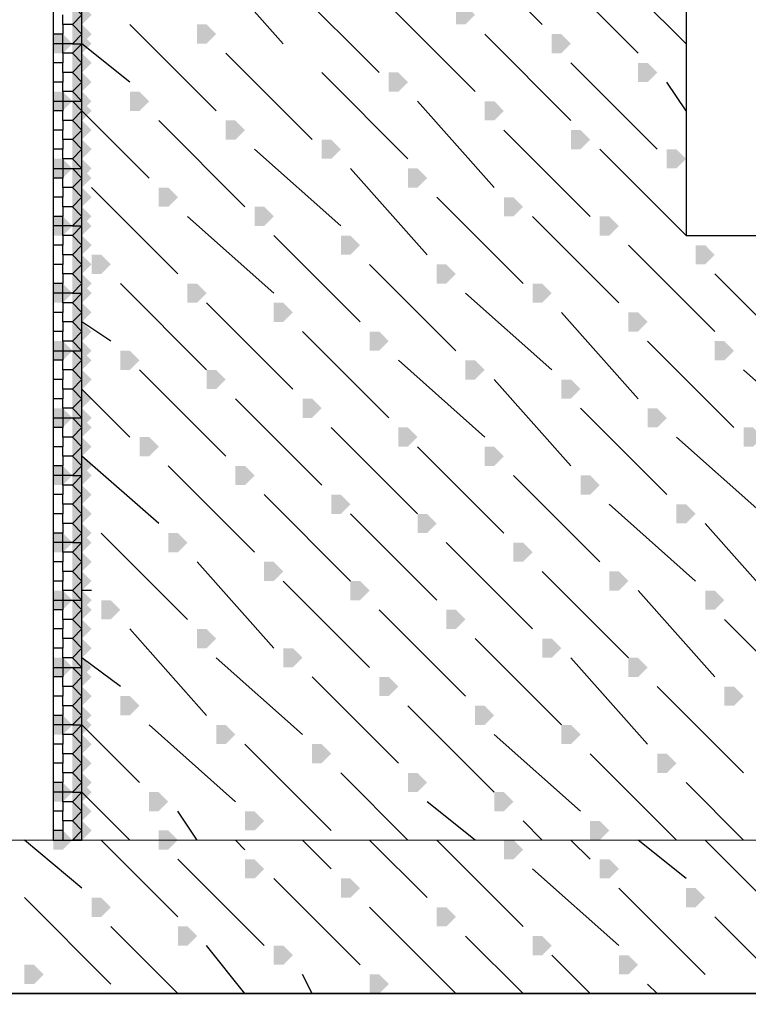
# Model space of a CAD drawing. Header units: millimetres. Extents: x 363306 to 7757304, y 1022887 to 1207196.
# Tile 93 of 256: x 793488 to 793971, y 1075681 to 1076332. Entities that reach past the tile are written whole.
import ezdxf

# ---------------------------------------------------------------- set-up
doc = ezdxf.new("R2010")
doc.units = ezdxf.units.MM
doc.layers.add('0 @ 100', color=7, linetype='Continuous')
doc.layers.add('ACO-текст', color=7, linetype='Continuous', lineweight=20)
doc.styles.add('PDF ISOCPEUR Italic', font='isocpeui.ttf')
doc.styles.add('ГОСТ 2.304', font='isocpeui.ttf')

msp = doc.modelspace()

# ---------------------------------------------------------------- hatches: boundary and pattern name
at = {"true_color": 0xff7f00}
for points in [[(793523.297, 1076335.391), (793523.297, 1076341.741), (793529.647, 1076341.741), (793535.997, 1076335.391), (793529.647, 1076329.041), (793523.297, 1076329.041)], [(793523.297, 1076322.691), (793523.297, 1076329.041), (793529.647, 1076329.041), (793535.997, 1076322.691), (793529.647, 1076316.341), (793523.297, 1076316.341)], [(793510.598, 1076316.341), (793510.598, 1076322.691), (793516.948, 1076322.691), (793523.297, 1076316.341), (793516.948, 1076309.991), (793510.598, 1076309.991)], [(793523.297, 1076316.341), (793523.297, 1076322.691), (793529.647, 1076322.691), (793535.997, 1076316.341), (793529.647, 1076309.991), (793523.297, 1076309.991)], [(793523.297, 1076303.641), (793523.297, 1076309.991), (793529.647, 1076309.991), (793535.997, 1076303.641), (793529.647, 1076297.291), (793523.297, 1076297.291)], [(793523.297, 1076290.941), (793523.297, 1076297.291), (793529.647, 1076297.291), (793535.997, 1076290.941), (793529.647, 1076284.591), (793523.297, 1076284.591)], [(793510.598, 1076278.241), (793510.598, 1076284.591), (793516.948, 1076284.591), (793523.297, 1076278.241), (793516.948, 1076271.891), (793510.598, 1076271.891)], [(793523.297, 1076278.241), (793523.297, 1076284.591), (793529.647, 1076284.591), (793535.997, 1076278.241), (793529.647, 1076271.891), (793523.297, 1076271.891)], [(793523.297, 1076271.891), (793523.297, 1076278.241), (793529.647, 1076278.241), (793535.997, 1076271.891), (793529.647, 1076265.541), (793523.297, 1076265.541)], [(793523.297, 1076259.192), (793523.297, 1076265.541), (793529.647, 1076265.541), (793535.997, 1076259.192), (793529.647, 1076252.842), (793523.297, 1076252.842)], [(793523.297, 1076246.492), (793523.297, 1076252.842), (793529.647, 1076252.842), (793535.997, 1076246.492), (793529.647, 1076240.142), (793523.297, 1076240.142)], [(793510.598, 1076233.792), (793510.598, 1076240.142), (793516.948, 1076240.142), (793523.297, 1076233.792), (793516.948, 1076227.442), (793510.598, 1076227.442)], [(793523.297, 1076233.792), (793523.297, 1076240.142), (793529.647, 1076240.142), (793535.997, 1076233.792), (793529.647, 1076227.442), (793523.297, 1076227.442)], [(793523.297, 1076227.442), (793523.297, 1076233.792), (793529.647, 1076233.792), (793535.997, 1076227.442), (793529.647, 1076221.092), (793523.297, 1076221.092)], [(793523.297, 1076214.742), (793523.297, 1076221.092), (793529.647, 1076221.092), (793535.997, 1076214.742), (793529.647, 1076208.392), (793523.297, 1076208.392)], [(793523.297, 1076202.042), (793523.297, 1076208.392), (793529.647, 1076208.392), (793535.997, 1076202.042), (793529.647, 1076195.692), (793523.297, 1076195.692)], [(793510.598, 1076195.692), (793510.598, 1076202.042), (793516.948, 1076202.042), (793523.297, 1076195.692), (793516.948, 1076189.342), (793510.598, 1076189.342)], [(793523.297, 1076195.692), (793523.297, 1076202.042), (793529.647, 1076202.042), (793535.997, 1076195.692), (793529.647, 1076189.342), (793523.297, 1076189.342)], [(793523.297, 1076182.992), (793523.297, 1076189.342), (793529.647, 1076189.342), (793535.997, 1076182.992), (793529.647, 1076176.642), (793523.297, 1076176.642)], [(793523.297, 1076170.292), (793523.297, 1076176.642), (793529.647, 1076176.642), (793535.997, 1076170.292), (793529.647, 1076163.942), (793523.297, 1076163.942)], [(793523.297, 1076157.592), (793523.297, 1076163.942), (793529.647, 1076163.942), (793535.997, 1076157.592), (793529.647, 1076151.242), (793523.297, 1076151.242)], [(793510.598, 1076151.242), (793510.598, 1076157.592), (793516.948, 1076157.592), (793523.297, 1076151.242), (793516.948, 1076144.892), (793510.598, 1076144.892)], [(793523.297, 1076151.242), (793523.297, 1076157.592), (793529.647, 1076157.592), (793535.997, 1076151.242), (793529.647, 1076144.892), (793523.297, 1076144.892)], [(793523.297, 1076138.542), (793523.297, 1076144.892), (793529.647, 1076144.892), (793535.997, 1076138.542), (793529.647, 1076132.192), (793523.297, 1076132.192)], [(793523.297, 1076125.842), (793523.297, 1076132.192), (793529.647, 1076132.192), (793535.997, 1076125.842), (793529.647, 1076119.492), (793523.297, 1076119.492)], [(793510.598, 1076113.142), (793510.598, 1076119.492), (793516.948, 1076119.492), (793523.297, 1076113.142), (793516.948, 1076106.792), (793510.598, 1076106.792)], [(793523.297, 1076113.142), (793523.297, 1076119.492), (793529.647, 1076119.492), (793535.997, 1076113.142), (793529.647, 1076106.792), (793523.297, 1076106.792)], [(793523.297, 1076106.792), (793523.297, 1076113.142), (793529.647, 1076113.142), (793535.997, 1076106.792), (793529.647, 1076100.442), (793523.297, 1076100.442)], [(793523.297, 1076094.092), (793523.297, 1076100.442), (793529.647, 1076100.442), (793535.997, 1076094.092), (793529.647, 1076087.742), (793523.297, 1076087.742)], [(793523.297, 1076081.392), (793523.297, 1076087.742), (793529.647, 1076087.742), (793535.997, 1076081.392), (793529.647, 1076075.043), (793523.297, 1076075.043)], [(793510.598, 1076068.693), (793510.598, 1076075.043), (793516.948, 1076075.043), (793523.297, 1076068.693), (793516.948, 1076062.343), (793510.598, 1076062.343)], [(793523.297, 1076068.693), (793523.297, 1076075.043), (793529.647, 1076075.043), (793535.997, 1076068.693), (793529.647, 1076062.343), (793523.297, 1076062.343)], [(793523.297, 1076062.343), (793523.297, 1076068.693), (793529.647, 1076068.693), (793535.997, 1076062.343), (793529.647, 1076055.993), (793523.297, 1076055.993)], [(793523.297, 1076049.643), (793523.297, 1076055.993), (793529.647, 1076055.993), (793535.997, 1076049.643), (793529.647, 1076043.293), (793523.297, 1076043.293)], [(793523.297, 1076036.943), (793523.297, 1076043.293), (793529.647, 1076043.293), (793535.997, 1076036.943), (793529.647, 1076030.593), (793523.297, 1076030.593)], [(793510.598, 1076030.593), (793510.598, 1076036.943), (793516.948, 1076036.943), (793523.297, 1076030.593), (793516.948, 1076024.243), (793510.598, 1076024.243)], [(793523.297, 1076030.593), (793523.297, 1076036.943), (793529.647, 1076036.943), (793535.997, 1076030.593), (793529.647, 1076024.243), (793523.297, 1076024.243)], [(793523.297, 1076017.893), (793523.297, 1076024.243), (793529.647, 1076024.243), (793535.997, 1076017.893), (793529.647, 1076011.543), (793523.297, 1076011.543)], [(793523.297, 1076005.193), (793523.297, 1076011.543), (793529.647, 1076011.543), (793535.997, 1076005.193), (793529.647, 1075998.843), (793523.297, 1075998.843)], [(793523.297, 1075992.493), (793523.297, 1075998.843), (793529.647, 1075998.843), (793535.997, 1075992.493), (793529.647, 1075986.143), (793523.297, 1075986.143)], [(793510.598, 1075986.143), (793510.598, 1075992.493), (793516.948, 1075992.493), (793523.297, 1075986.143), (793516.948, 1075979.793), (793510.598, 1075979.793)], [(793523.297, 1075986.143), (793523.297, 1075992.493), (793529.647, 1075992.493), (793535.997, 1075986.143), (793529.647, 1075979.793), (793523.297, 1075979.793)], [(793523.297, 1075973.443), (793523.297, 1075979.793), (793529.647, 1075979.793), (793535.997, 1075973.443), (793529.647, 1075967.093), (793523.297, 1075967.093)], [(793523.297, 1075960.743), (793523.297, 1075967.093), (793529.647, 1075967.093), (793535.997, 1075960.743), (793529.647, 1075954.393), (793523.297, 1075954.393)], [(793510.598, 1075948.043), (793510.598, 1075954.393), (793516.948, 1075954.393), (793523.297, 1075948.043), (793516.948, 1075941.693), (793510.598, 1075941.693)], [(793523.297, 1075948.043), (793523.297, 1075954.393), (793529.647, 1075954.393), (793535.997, 1075948.043), (793529.647, 1075941.693), (793523.297, 1075941.693)], [(793523.297, 1075941.693), (793523.297, 1075948.043), (793529.647, 1075948.043), (793535.997, 1075941.693), (793529.647, 1075935.343), (793523.297, 1075935.343)], [(793523.297, 1075928.993), (793523.297, 1075935.343), (793529.647, 1075935.343), (793535.997, 1075928.993), (793529.647, 1075922.643), (793523.297, 1075922.643)], [(793523.297, 1075916.293), (793523.297, 1075922.643), (793529.647, 1075922.643), (793535.997, 1075916.293), (793529.647, 1075909.943), (793523.297, 1075909.943)], [(793510.598, 1075903.593), (793510.598, 1075909.943), (793516.948, 1075909.943), (793523.297, 1075903.593), (793516.948, 1075897.243), (793510.598, 1075897.243)], [(793523.297, 1075903.593), (793523.297, 1075909.943), (793529.647, 1075909.943), (793535.997, 1075903.593), (793529.647, 1075897.243), (793523.297, 1075897.243)], [(793523.297, 1075897.243), (793523.297, 1075903.593), (793529.647, 1075903.593), (793535.997, 1075897.243), (793529.647, 1075890.894), (793523.297, 1075890.894)], [(793523.297, 1075884.544), (793523.297, 1075890.894), (793529.647, 1075890.894), (793535.997, 1075884.544), (793529.647, 1075878.194), (793523.297, 1075878.194)], [(793523.297, 1075871.844), (793523.297, 1075878.194), (793529.647, 1075878.194), (793535.997, 1075871.844), (793529.647, 1075865.494), (793523.297, 1075865.494)], [(793510.598, 1075865.494), (793510.598, 1075871.844), (793516.948, 1075871.844), (793523.297, 1075865.494), (793516.948, 1075859.144), (793510.598, 1075859.144)], [(793523.297, 1075865.494), (793523.297, 1075871.844), (793529.647, 1075871.844), (793535.997, 1075865.494), (793529.647, 1075859.144), (793523.297, 1075859.144)], [(793523.297, 1075852.794), (793523.297, 1075859.144), (793529.647, 1075859.144), (793535.997, 1075852.794), (793529.647, 1075846.444), (793523.297, 1075846.444)], [(793523.297, 1075840.094), (793523.297, 1075846.444), (793529.647, 1075846.444), (793535.997, 1075840.094), (793529.647, 1075833.744), (793523.297, 1075833.744)], [(793523.297, 1075827.394), (793523.297, 1075833.744), (793529.647, 1075833.744), (793535.997, 1075827.394), (793529.647, 1075821.044), (793523.297, 1075821.044)], [(793510.598, 1075821.044), (793510.598, 1075827.394), (793516.948, 1075827.394), (793523.297, 1075821.044), (793516.948, 1075814.694), (793510.598, 1075814.694)], [(793523.297, 1075821.044), (793523.297, 1075827.394), (793529.647, 1075827.394), (793535.997, 1075821.044), (793529.647, 1075814.694), (793523.297, 1075814.694)], [(793523.297, 1075808.344), (793523.297, 1075814.694), (793529.647, 1075814.694), (793535.997, 1075808.344), (793529.647, 1075801.994), (793523.297, 1075801.994)], [(793523.297, 1075795.644), (793523.297, 1075801.994), (793529.647, 1075801.994), (793535.997, 1075795.644), (793529.647, 1075789.294), (793523.297, 1075789.294)], [(793510.598, 1075789.294), (793510.598, 1075795.644), (793516.948, 1075795.644), (793523.297, 1075789.294), (793516.948, 1075782.944), (793510.598, 1075782.944)]]:
    msp.add_hatch(color=30, dxfattribs=at).paths.add_polyline_path(points)
for points in [[(793777.296, 1076335.391), (793777.296, 1076341.741), (793783.646, 1076341.741), (793789.996, 1076335.391), (793783.646, 1076329.041), (793777.296, 1076329.041)], [(793605.847, 1076322.691), (793605.847, 1076329.041), (793612.197, 1076329.041), (793618.547, 1076322.691), (793612.197, 1076316.341), (793605.847, 1076316.341)], [(793840.796, 1076316.341), (793840.796, 1076322.691), (793847.146, 1076322.691), (793853.496, 1076316.341), (793847.146, 1076309.991), (793840.796, 1076309.991)], [(793897.945, 1076297.291), (793897.945, 1076303.641), (793904.295, 1076303.641), (793910.645, 1076297.291), (793904.295, 1076290.941), (793897.945, 1076290.941)], [(793732.846, 1076290.941), (793732.846, 1076297.291), (793739.196, 1076297.291), (793745.546, 1076290.941), (793739.196, 1076284.591), (793732.846, 1076284.591)], [(793561.397, 1076278.241), (793561.397, 1076284.591), (793567.747, 1076284.591), (793574.097, 1076278.241), (793567.747, 1076271.891), (793561.397, 1076271.891)], [(793796.346, 1076271.891), (793796.346, 1076278.241), (793802.696, 1076278.241), (793809.046, 1076271.891), (793802.696, 1076265.541), (793796.346, 1076265.541)], [(793624.897, 1076259.192), (793624.897, 1076265.541), (793631.247, 1076265.541), (793637.597, 1076259.192), (793631.247, 1076252.842), (793624.897, 1076252.842)], [(793853.496, 1076252.842), (793853.496, 1076259.192), (793859.846, 1076259.192), (793866.196, 1076252.842), (793859.846, 1076246.492), (793853.496, 1076246.492)], [(793688.397, 1076246.492), (793688.397, 1076252.842), (793694.747, 1076252.842), (793701.097, 1076246.492), (793694.747, 1076240.142), (793688.397, 1076240.142)], [(793916.995, 1076240.142), (793916.995, 1076246.492), (793923.345, 1076246.492), (793929.695, 1076240.142), (793923.345, 1076233.792), (793916.995, 1076233.792)], [(793745.546, 1076227.442), (793745.546, 1076233.792), (793751.896, 1076233.792), (793758.246, 1076227.442), (793751.896, 1076221.092), (793745.546, 1076221.092)], [(793580.447, 1076214.742), (793580.447, 1076221.092), (793586.797, 1076221.092), (793593.147, 1076214.742), (793586.797, 1076208.392), (793580.447, 1076208.392)], [(793809.046, 1076208.392), (793809.046, 1076214.742), (793815.396, 1076214.742), (793821.746, 1076208.392), (793815.396, 1076202.042), (793809.046, 1076202.042)], [(793643.947, 1076202.042), (793643.947, 1076208.392), (793650.297, 1076208.392), (793656.647, 1076202.042), (793650.297, 1076195.692), (793643.947, 1076195.692)], [(793872.546, 1076195.692), (793872.546, 1076202.042), (793878.896, 1076202.042), (793885.245, 1076195.692), (793878.896, 1076189.342), (793872.546, 1076189.342)], [(793701.097, 1076182.992), (793701.097, 1076189.342), (793707.446, 1076189.342), (793713.796, 1076182.992), (793707.446, 1076176.642), (793701.097, 1076176.642)], [(793936.045, 1076176.642), (793936.045, 1076182.992), (793942.395, 1076182.992), (793948.745, 1076176.642), (793942.395, 1076170.292), (793936.045, 1076170.292)], [(793535.997, 1076170.292), (793535.997, 1076176.642), (793542.347, 1076176.642), (793548.697, 1076170.292), (793542.347, 1076163.942), (793535.997, 1076163.942)], [(793764.596, 1076163.942), (793764.596, 1076170.292), (793770.946, 1076170.292), (793777.296, 1076163.942), (793770.946, 1076157.592), (793764.596, 1076157.592)], [(793599.497, 1076151.242), (793599.497, 1076157.592), (793605.847, 1076157.592), (793612.197, 1076151.242), (793605.847, 1076144.892), (793599.497, 1076144.892)], [(793828.096, 1076151.242), (793828.096, 1076157.592), (793834.446, 1076157.592), (793840.796, 1076151.242), (793834.446, 1076144.892), (793828.096, 1076144.892)], [(793656.647, 1076138.542), (793656.647, 1076144.892), (793662.997, 1076144.892), (793669.347, 1076138.542), (793662.997, 1076132.192), (793656.647, 1076132.192)], [(793891.595, 1076132.192), (793891.595, 1076138.542), (793897.945, 1076138.542), (793904.295, 1076132.192), (793897.945, 1076125.842), (793891.595, 1076125.842)], [(793720.146, 1076119.492), (793720.146, 1076125.842), (793726.496, 1076125.842), (793732.846, 1076119.492), (793726.496, 1076113.142), (793720.146, 1076113.142)], [(793948.745, 1076113.142), (793948.745, 1076119.492), (793955.095, 1076119.492), (793961.445, 1076113.142), (793955.095, 1076106.792), (793948.745, 1076106.792)], [(793555.047, 1076106.792), (793555.047, 1076113.142), (793561.397, 1076113.142), (793567.747, 1076106.792), (793561.397, 1076100.442), (793555.047, 1076100.442)], [(793783.646, 1076100.442), (793783.646, 1076106.792), (793789.996, 1076106.792), (793796.346, 1076100.442), (793789.996, 1076094.092), (793783.646, 1076094.092)], [(793612.197, 1076094.092), (793612.197, 1076100.442), (793618.547, 1076100.442), (793624.897, 1076094.092), (793618.547, 1076087.742), (793612.197, 1076087.742)], [(793847.146, 1076087.742), (793847.146, 1076094.092), (793853.496, 1076094.092), (793859.846, 1076087.742), (793853.496, 1076081.392), (793847.146, 1076081.392)], [(793675.697, 1076075.043), (793675.697, 1076081.392), (793682.047, 1076081.392), (793688.397, 1076075.043), (793682.047, 1076068.693), (793675.697, 1076068.693)], [(793904.295, 1076068.693), (793904.295, 1076075.043), (793910.645, 1076075.043), (793916.995, 1076068.693), (793910.645, 1076062.343), (793904.295, 1076062.343)], [(793739.196, 1076055.993), (793739.196, 1076062.343), (793745.546, 1076062.343), (793751.896, 1076055.993), (793745.546, 1076049.643), (793739.196, 1076049.643)], [(793967.795, 1076055.993), (793967.795, 1076062.343), (793974.145, 1076062.343), (793980.495, 1076055.993), (793974.145, 1076049.643), (793967.795, 1076049.643)], [(793567.747, 1076049.643), (793567.747, 1076055.993), (793574.097, 1076055.993), (793580.447, 1076049.643), (793574.097, 1076043.293), (793567.747, 1076043.293)], [(793796.346, 1076043.293), (793796.346, 1076049.643), (793802.696, 1076049.643), (793809.046, 1076043.293), (793802.696, 1076036.943), (793796.346, 1076036.943)], [(793631.247, 1076030.593), (793631.247, 1076036.943), (793637.597, 1076036.943), (793643.947, 1076030.593), (793637.597, 1076024.243), (793631.247, 1076024.243)], [(793859.846, 1076024.243), (793859.846, 1076030.593), (793866.196, 1076030.593), (793872.546, 1076024.243), (793866.196, 1076017.893), (793859.846, 1076017.893)], [(793694.747, 1076011.543), (793694.747, 1076017.893), (793701.097, 1076017.893), (793707.446, 1076011.543), (793701.097, 1076005.193), (793694.747, 1076005.193)], [(793923.345, 1076005.193), (793923.345, 1076011.543), (793929.695, 1076011.543), (793936.045, 1076005.193), (793929.695, 1075998.843), (793923.345, 1075998.843)], [(793751.896, 1075998.843), (793751.896, 1076005.193), (793758.246, 1076005.193), (793764.596, 1075998.843), (793758.246, 1075992.493), (793751.896, 1075992.493)], [(793586.797, 1075986.143), (793586.797, 1075992.493), (793593.147, 1075992.493), (793599.497, 1075986.143), (793593.147, 1075979.793), (793586.797, 1075979.793)], [(793815.396, 1075979.793), (793815.396, 1075986.143), (793821.746, 1075986.143), (793828.096, 1075979.793), (793821.746, 1075973.443), (793815.396, 1075973.443)], [(793650.297, 1075967.093), (793650.297, 1075973.443), (793656.647, 1075973.443), (793662.997, 1075967.093), (793656.647, 1075960.743), (793650.297, 1075960.743)], [(793878.896, 1075960.743), (793878.896, 1075967.093), (793885.245, 1075967.093), (793891.595, 1075960.743), (793885.245, 1075954.393), (793878.896, 1075954.393)], [(793707.446, 1075954.393), (793707.446, 1075960.743), (793713.796, 1075960.743), (793720.146, 1075954.393), (793713.796, 1075948.043), (793707.446, 1075948.043)], [(793942.395, 1075948.043), (793942.395, 1075954.393), (793948.745, 1075954.393), (793955.095, 1075948.043), (793948.745, 1075941.693), (793942.395, 1075941.693)], [(793542.347, 1075941.693), (793542.347, 1075948.043), (793548.697, 1075948.043), (793555.047, 1075941.693), (793548.697, 1075935.343), (793542.347, 1075935.343)], [(793770.946, 1075935.343), (793770.946, 1075941.693), (793777.296, 1075941.693), (793783.646, 1075935.343), (793777.296, 1075928.993), (793770.946, 1075928.993)], [(793605.847, 1075922.643), (793605.847, 1075928.993), (793612.197, 1075928.993), (793618.547, 1075922.643), (793612.197, 1075916.293), (793605.847, 1075916.293)], [(793834.446, 1075916.293), (793834.446, 1075922.643), (793840.796, 1075922.643), (793847.146, 1075916.293), (793840.796, 1075909.943), (793834.446, 1075909.943)], [(793662.997, 1075909.943), (793662.997, 1075916.293), (793669.347, 1075916.293), (793675.697, 1075909.943), (793669.347, 1075903.593), (793662.997, 1075903.593)], [(793891.595, 1075903.593), (793891.595, 1075909.943), (793897.945, 1075909.943), (793904.295, 1075903.593), (793897.945, 1075897.243), (793891.595, 1075897.243)], [(793726.496, 1075890.894), (793726.496, 1075897.243), (793732.846, 1075897.243), (793739.196, 1075890.894), (793732.846, 1075884.544), (793726.496, 1075884.544)], [(793955.095, 1075884.544), (793955.095, 1075890.894), (793961.445, 1075890.894), (793967.795, 1075884.544), (793961.445, 1075878.194), (793955.095, 1075878.194)], [(793555.047, 1075878.194), (793555.047, 1075884.544), (793561.397, 1075884.544), (793567.747, 1075878.194), (793561.397, 1075871.844), (793555.047, 1075871.844)], [(793789.996, 1075871.844), (793789.996, 1075878.194), (793796.346, 1075878.194), (793802.696, 1075871.844), (793796.346, 1075865.494), (793789.996, 1075865.494)], [(793618.547, 1075859.144), (793618.547, 1075865.494), (793624.897, 1075865.494), (793631.247, 1075859.144), (793624.897, 1075852.794), (793618.547, 1075852.794)], [(793847.146, 1075859.144), (793847.146, 1075865.494), (793853.496, 1075865.494), (793859.846, 1075859.144), (793853.496, 1075852.794), (793847.146, 1075852.794)], [(793682.047, 1075846.444), (793682.047, 1075852.794), (793688.397, 1075852.794), (793694.747, 1075846.444), (793688.397, 1075840.094), (793682.047, 1075840.094)], [(793910.645, 1075840.094), (793910.645, 1075846.444), (793916.995, 1075846.444), (793923.345, 1075840.094), (793916.995, 1075833.744), (793910.645, 1075833.744)], [(793745.546, 1075827.394), (793745.546, 1075833.744), (793751.896, 1075833.744), (793758.246, 1075827.394), (793751.896, 1075821.044), (793745.546, 1075821.044)], [(793574.097, 1075814.694), (793574.097, 1075821.044), (793580.447, 1075821.044), (793586.797, 1075814.694), (793580.447, 1075808.344), (793574.097, 1075808.344)], [(793802.696, 1075814.694), (793802.696, 1075821.044), (793809.046, 1075821.044), (793815.396, 1075814.694), (793809.046, 1075808.344), (793802.696, 1075808.344)], [(793637.597, 1075801.994), (793637.597, 1075808.344), (793643.947, 1075808.344), (793650.297, 1075801.994), (793643.947, 1075795.644), (793637.597, 1075795.644)], [(793866.196, 1075795.644), (793866.196, 1075801.994), (793872.546, 1075801.994), (793878.896, 1075795.644), (793872.546, 1075789.294), (793866.196, 1075789.294)], [(793580.447, 1075789.294), (793580.447, 1075795.644), (793586.797, 1075795.644), (793593.147, 1075789.294), (793586.797, 1075782.944), (793580.447, 1075782.944)], [(793809.046, 1075782.944), (793809.046, 1075789.294), (793815.396, 1075789.294), (793821.746, 1075782.944), (793815.396, 1075776.594), (793809.046, 1075776.594)], [(793637.597, 1075770.244), (793637.597, 1075776.594), (793643.947, 1075776.594), (793650.297, 1075770.244), (793643.947, 1075763.894), (793637.597, 1075763.894)], [(793872.546, 1075770.244), (793872.546, 1075776.594), (793878.896, 1075776.594), (793885.245, 1075770.244), (793878.896, 1075763.894), (793872.546, 1075763.894)], [(793701.097, 1075757.544), (793701.097, 1075763.894), (793707.446, 1075763.894), (793713.796, 1075757.544), (793707.446, 1075751.194), (793701.097, 1075751.194)], [(793929.695, 1075751.194), (793929.695, 1075757.544), (793936.045, 1075757.544), (793942.395, 1075751.194), (793936.045, 1075744.844), (793929.695, 1075744.844)], [(793535.997, 1075744.844), (793535.997, 1075751.194), (793542.347, 1075751.194), (793548.697, 1075744.844), (793542.347, 1075738.494), (793535.997, 1075738.494)], [(793764.596, 1075738.494), (793764.596, 1075744.844), (793770.946, 1075744.844), (793777.296, 1075738.494), (793770.946, 1075732.144), (793764.596, 1075732.144)], [(793593.147, 1075725.794), (793593.147, 1075732.144), (793599.497, 1075732.144), (793605.847, 1075725.794), (793599.497, 1075719.444), (793593.147, 1075719.444)], [(793828.096, 1075719.444), (793828.096, 1075725.794), (793834.446, 1075725.794), (793840.796, 1075719.444), (793834.446, 1075713.094), (793828.096, 1075713.094)], [(793656.647, 1075713.094), (793656.647, 1075719.444), (793662.997, 1075719.444), (793669.347, 1075713.094), (793662.997, 1075706.745), (793656.647, 1075706.745)], [(793885.245, 1075706.745), (793885.245, 1075713.094), (793891.595, 1075713.094), (793897.945, 1075706.745), (793891.595, 1075700.395), (793885.245, 1075700.395)], [(793491.548, 1075700.395), (793491.548, 1075706.745), (793497.898, 1075706.745), (793504.248, 1075700.395), (793497.898, 1075694.045), (793491.548, 1075694.045)], [(793720.146, 1075694.045), (793720.146, 1075700.395), (793726.496, 1075700.395), (793732.846, 1075694.045), (793726.496, 1075687.695), (793720.146, 1075687.695)]]:
    msp.add_hatch(color=7).paths.add_polyline_path(points)

# ---------------------------------------------------------------- linework, layer by layer
at = {"color": 7, "lineweight": 0, "elevation": 0}
for points in [[(793929.695, 1076957.688), (793529.647, 1076957.688), (793529.647, 1075789.294), (794329.743, 1075789.294), (794329.743, 1076189.342), (793929.695, 1076189.342)], [(793110.55, 1076690.989), (793510.598, 1076690.989), (793510.598, 1075789.294), (793110.55, 1075789.294)], [(792996.25, 1075789.294), (794412.293, 1075789.294), (794412.293, 1075687.695), (792996.25, 1075687.695)]]:
    msp.add_lwpolyline(points, close=True, dxfattribs=at)
at = {"color": 7, "lineweight": 25, "elevation": 0}
msp.add_lwpolyline([(793529.647, 1076690.989), (793510.598, 1076690.989), (793510.598, 1075789.294), (793529.647, 1075789.294)], close=True, dxfattribs=at)
for points in [[(790498.724, 1075687.695), (795098.089, 1075687.695), (795098.089, 1076538.59), (793929.695, 1076538.59), (793929.695, 1076189.342), (794329.743, 1076189.342), (794329.743, 1075789.294), (794418.643, 1075789.294), (794418.643, 1075687.695), (792996.25, 1075687.695), (792996.25, 1075789.294), (793110.55, 1075789.294), (793110.55, 1076538.59), (791535.758, 1076538.59), (791535.758, 1075789.294), (791637.358, 1075789.294), (791637.358, 1075687.695), (791034.111, 1075687.695), (791034.111, 1075789.294), (791135.711, 1075789.294), (791135.711, 1076411.591), (790498.724, 1076392.856)], [(793834.446, 1076329.041), (793777.296, 1076386.191)], [(793662.997, 1076316.341), (793612.197, 1076373.491)], [(793897.945, 1076309.991), (793840.796, 1076367.141)], [(793726.496, 1076297.291), (793669.347, 1076354.441)], [(793929.695, 1076316.341), (793897.945, 1076348.091)], [(793789.996, 1076284.591), (793732.846, 1076341.741)], [(793618.547, 1076271.891), (793561.397, 1076329.041)], [(793853.496, 1076265.541), (793796.346, 1076322.691)], [(793561.397, 1076290.941), (793529.647, 1076316.341)], [(793682.047, 1076252.842), (793624.897, 1076309.991)], [(793910.645, 1076246.492), (793853.496, 1076303.641)], [(793745.546, 1076240.142), (793688.397, 1076297.291)], [(793929.695, 1076271.891), (793916.995, 1076290.941)], [(793802.696, 1076221.092), (793751.896, 1076278.241)], [(793574.097, 1076227.442), (793529.647, 1076271.891)], [(793637.597, 1076208.392), (793580.447, 1076265.541)], [(793866.196, 1076202.042), (793809.046, 1076259.192)], [(793701.097, 1076195.692), (793643.947, 1076246.492)], [(793929.695, 1076189.342), (793872.546, 1076246.492)], [(793758.246, 1076176.642), (793707.446, 1076233.792)], [(793593.147, 1076163.942), (793535.997, 1076221.092)], [(793821.746, 1076157.592), (793764.596, 1076214.742)], [(793656.647, 1076151.242), (793599.497, 1076202.042)], [(793885.245, 1076144.892), (793828.096, 1076202.042)], [(793713.796, 1076132.192), (793656.647, 1076189.342)], [(793948.745, 1076125.842), (793891.595, 1076182.992)], [(793777.296, 1076113.142), (793720.146, 1076170.292)], [(794005.895, 1076106.792), (793948.745, 1076163.942)], [(793612.197, 1076100.442), (793555.047, 1076157.592)], [(793840.796, 1076100.442), (793783.646, 1076151.242)], [(793669.347, 1076087.742), (793612.197, 1076144.892)], [(793897.945, 1076081.392), (793847.146, 1076138.542)], [(793548.697, 1076119.492), (793529.647, 1076132.192)], [(793732.846, 1076068.693), (793675.697, 1076125.842)], [(793961.445, 1076062.343), (793904.295, 1076119.492)], [(793796.346, 1076055.993), (793739.196, 1076106.792)], [(793624.897, 1076043.293), (793567.747, 1076100.442)], [(794024.945, 1076049.643), (793967.795, 1076100.442)], [(793853.496, 1076036.943), (793802.696, 1076094.092)], [(793561.397, 1076055.993), (793529.647, 1076087.742)], [(793688.397, 1076024.243), (793631.247, 1076081.392)], [(793916.995, 1076017.893), (793859.846, 1076075.043)], [(793751.896, 1076005.193), (793694.747, 1076062.343)], [(793980.495, 1076005.193), (793923.345, 1076055.993)], [(793809.046, 1075992.493), (793751.896, 1076049.643)], [(793580.447, 1075998.843), (793529.647, 1076043.293)], [(793643.947, 1075979.793), (793586.797, 1076036.943)], [(793872.546, 1075973.443), (793815.396, 1076030.593)], [(793707.446, 1075960.743), (793650.297, 1076017.893)], [(793936.045, 1075960.743), (793878.896, 1076011.543)], [(793764.596, 1075948.043), (793707.446, 1076005.193)], [(793993.195, 1075941.693), (793942.395, 1075998.843)], [(793599.497, 1075935.343), (793542.347, 1075992.493)], [(793828.096, 1075928.993), (793770.946, 1075986.143)], [(793656.647, 1075916.293), (793605.847, 1075973.443)], [(793891.595, 1075909.943), (793834.446, 1075967.093)], [(793720.146, 1075903.593), (793662.997, 1075960.743)], [(793535.997, 1075954.393), (793529.647, 1075954.393)], [(793948.745, 1075897.243), (793897.945, 1075954.393)], [(793783.646, 1075884.544), (793726.496, 1075941.693)], [(794012.245, 1075878.194), (793955.095, 1075935.343)], [(793612.197, 1075871.844), (793561.397, 1075928.993)], [(793847.146, 1075865.494), (793789.996, 1075922.643)], [(793555.047, 1075890.894), (793529.647, 1075909.943)], [(793675.697, 1075859.144), (793618.547, 1075909.943)], [(793904.295, 1075852.794), (793853.496, 1075909.943)], [(793739.196, 1075840.094), (793682.047, 1075897.243)], [(793967.795, 1075833.744), (793910.645, 1075890.894)], [(793802.696, 1075821.044), (793745.546, 1075878.194)], [(793567.747, 1075827.394), (793529.647, 1075865.494)], [(793631.247, 1075814.694), (793574.097, 1075865.494)], [(793859.846, 1075808.344), (793802.696, 1075859.144)], [(793694.747, 1075795.644), (793637.597, 1075852.794)], [(793923.345, 1075789.294), (793866.196, 1075846.444)], [(793745.546, 1075789.294), (793701.097, 1075833.744)], [(793967.795, 1075789.294), (793929.695, 1075827.394)], [(793561.397, 1075789.294), (793529.647, 1075821.044)], [(793789.996, 1075789.294), (793758.246, 1075814.694)], [(793605.847, 1075789.294), (793593.147, 1075808.344)], [(793834.446, 1075789.294), (793821.746, 1075801.994)], [(793529.647, 1075757.544), (793491.548, 1075789.294)], [(793593.147, 1075738.494), (793542.347, 1075789.294)], [(793637.597, 1075782.944), (793631.247, 1075789.294)], [(793694.747, 1075770.244), (793675.697, 1075789.294)], [(793758.246, 1075751.194), (793720.146, 1075789.294)], [(793821.746, 1075732.144), (793764.596, 1075789.294)], [(793866.196, 1075776.594), (793853.496, 1075789.294)], [(793929.695, 1075763.894), (793897.945, 1075789.294)], [(793986.845, 1075744.844), (793942.395, 1075789.294)], [(793650.297, 1075719.444), (793593.147, 1075776.594)], [(793885.245, 1075719.444), (793828.096, 1075770.244)], [(793713.796, 1075706.745), (793656.647, 1075763.894)], [(793942.395, 1075700.395), (793885.245, 1075757.544)], [(793548.697, 1075694.045), (793491.548, 1075751.194)], [(793777.296, 1075687.695), (793720.146, 1075744.844)], [(793999.545, 1075687.695), (793948.745, 1075738.494)], [(793593.147, 1075687.695), (793548.697, 1075732.144)], [(793821.746, 1075687.695), (793783.646, 1075725.794)], [(793637.597, 1075687.695), (793612.197, 1075719.444)], [(793866.196, 1075687.695), (793840.796, 1075713.094)], [(793682.047, 1075687.695), (793675.697, 1075700.395)], [(793910.645, 1075687.695), (793904.295, 1075694.045)]]:
    msp.add_lwpolyline(points, dxfattribs=at)
at = {"color": 30, "lineweight": 25, "true_color": 0xff7f00, "elevation": 0}
for points in [[(793523.297, 1076341.741), (793529.647, 1076335.391), (793523.297, 1076329.041), (793516.948, 1076329.041), (793516.948, 1076335.391)], [(793516.948, 1076329.041), (793516.948, 1076322.691), (793510.598, 1076322.691)], [(793523.297, 1076329.041), (793529.647, 1076322.691), (793523.297, 1076316.341), (793516.948, 1076316.341), (793510.598, 1076316.341)], [(793516.948, 1076309.991), (793516.948, 1076316.341), (793516.948, 1076322.691)], [(793523.297, 1076316.341), (793529.647, 1076316.341), (793523.297, 1076309.991), (793516.948, 1076309.991), (793516.948, 1076303.641), (793510.598, 1076303.641)], [(793523.297, 1076309.991), (793529.647, 1076303.641), (793523.297, 1076297.291), (793516.948, 1076297.291), (793516.948, 1076303.641)], [(793516.948, 1076297.291), (793516.948, 1076290.941), (793510.598, 1076290.941)], [(793523.297, 1076297.291), (793529.647, 1076290.941), (793523.297, 1076284.591), (793516.948, 1076284.591), (793516.948, 1076278.241), (793516.948, 1076271.891), (793510.598, 1076271.891)], [(793516.948, 1076284.591), (793516.948, 1076290.941)], [(793510.598, 1076278.241), (793516.948, 1076278.241), (793523.297, 1076278.241), (793529.647, 1076278.241), (793523.297, 1076284.591)], [(793523.297, 1076278.241), (793529.647, 1076271.891), (793523.297, 1076265.541), (793516.948, 1076265.541), (793516.948, 1076271.891)], [(793516.948, 1076265.541), (793516.948, 1076259.192), (793510.598, 1076259.192)], [(793523.297, 1076265.541), (793529.647, 1076259.192), (793523.297, 1076252.842), (793516.948, 1076252.842), (793516.948, 1076259.192)], [(793516.948, 1076252.842), (793516.948, 1076246.492), (793510.598, 1076246.492)], [(793523.297, 1076252.842), (793529.647, 1076246.492), (793523.297, 1076240.142), (793516.948, 1076240.142), (793516.948, 1076233.792), (793516.948, 1076227.442), (793510.598, 1076227.442)], [(793516.948, 1076240.142), (793516.948, 1076246.492)], [(793510.598, 1076233.792), (793516.948, 1076233.792), (793523.297, 1076233.792), (793529.647, 1076233.792), (793523.297, 1076240.142)], [(793523.297, 1076233.792), (793529.647, 1076227.442), (793523.297, 1076221.092), (793516.948, 1076221.092), (793516.948, 1076227.442)], [(793516.948, 1076221.092), (793516.948, 1076214.742), (793510.598, 1076214.742)], [(793523.297, 1076221.092), (793529.647, 1076214.742), (793523.297, 1076208.392), (793516.948, 1076208.392), (793516.948, 1076214.742)], [(793516.948, 1076208.392), (793516.948, 1076202.042), (793510.598, 1076202.042)], [(793523.297, 1076208.392), (793529.647, 1076202.042), (793523.297, 1076195.692), (793516.948, 1076195.692), (793510.598, 1076195.692)], [(793516.948, 1076189.342), (793516.948, 1076195.692), (793516.948, 1076202.042)], [(793523.297, 1076195.692), (793529.647, 1076195.692), (793523.297, 1076189.342), (793516.948, 1076189.342), (793516.948, 1076182.992), (793510.598, 1076182.992)], [(793523.297, 1076189.342), (793529.647, 1076182.992), (793523.297, 1076176.642), (793516.948, 1076176.642), (793516.948, 1076182.992)], [(793516.948, 1076176.642), (793516.948, 1076170.292), (793510.598, 1076170.292)], [(793523.297, 1076176.642), (793529.647, 1076170.292), (793523.297, 1076163.942), (793516.948, 1076163.942), (793516.948, 1076170.292)], [(793516.948, 1076163.942), (793516.948, 1076157.592), (793510.598, 1076157.592)], [(793523.297, 1076163.942), (793529.647, 1076157.592), (793523.297, 1076151.242), (793516.948, 1076151.242), (793510.598, 1076151.242)], [(793516.948, 1076144.892), (793516.948, 1076151.242), (793516.948, 1076157.592)], [(793523.297, 1076151.242), (793529.647, 1076151.242), (793523.297, 1076144.892), (793516.948, 1076144.892), (793516.948, 1076138.542), (793510.598, 1076138.542)], [(793523.297, 1076144.892), (793529.647, 1076138.542), (793523.297, 1076132.192), (793516.948, 1076132.192), (793516.948, 1076138.542)], [(793516.948, 1076132.192), (793516.948, 1076125.842), (793510.598, 1076125.842)], [(793523.297, 1076132.192), (793529.647, 1076125.842), (793523.297, 1076119.492), (793516.948, 1076119.492), (793516.948, 1076113.142), (793516.948, 1076106.792), (793510.598, 1076106.792)], [(793516.948, 1076119.492), (793516.948, 1076125.842)], [(793510.598, 1076113.142), (793516.948, 1076113.142), (793523.297, 1076113.142), (793529.647, 1076113.142), (793523.297, 1076119.492)], [(793523.297, 1076113.142), (793529.647, 1076106.792), (793523.297, 1076100.442), (793516.948, 1076100.442), (793516.948, 1076106.792)], [(793516.948, 1076100.442), (793516.948, 1076094.092), (793510.598, 1076094.092)], [(793523.297, 1076100.442), (793529.647, 1076094.092), (793523.297, 1076087.742), (793516.948, 1076087.742), (793516.948, 1076094.092)], [(793516.948, 1076087.742), (793516.948, 1076081.392), (793510.598, 1076081.392)], [(793523.297, 1076087.742), (793529.647, 1076081.392), (793523.297, 1076075.043), (793516.948, 1076075.043), (793516.948, 1076068.693), (793516.948, 1076062.343), (793510.598, 1076062.343)], [(793516.948, 1076075.043), (793516.948, 1076081.392)], [(793510.598, 1076068.693), (793516.948, 1076068.693), (793523.297, 1076068.693), (793529.647, 1076068.693), (793523.297, 1076075.043)], [(793523.297, 1076068.693), (793529.647, 1076062.343), (793523.297, 1076055.993), (793516.948, 1076055.993), (793516.948, 1076062.343)], [(793516.948, 1076055.993), (793516.948, 1076049.643), (793510.598, 1076049.643)], [(793523.297, 1076055.993), (793529.647, 1076049.643), (793523.297, 1076043.293), (793516.948, 1076043.293), (793516.948, 1076049.643)], [(793516.948, 1076043.293), (793516.948, 1076036.943), (793510.598, 1076036.943)], [(793523.297, 1076043.293), (793529.647, 1076036.943), (793523.297, 1076030.593), (793516.948, 1076030.593), (793510.598, 1076030.593)], [(793516.948, 1076024.243), (793516.948, 1076030.593), (793516.948, 1076036.943)], [(793523.297, 1076030.593), (793529.647, 1076030.593), (793523.297, 1076024.243), (793516.948, 1076024.243), (793516.948, 1076017.893), (793510.598, 1076017.893)], [(793523.297, 1076024.243), (793529.647, 1076017.893), (793523.297, 1076011.543), (793516.948, 1076011.543), (793516.948, 1076017.893)], [(793516.948, 1076011.543), (793516.948, 1076005.193), (793510.598, 1076005.193)], [(793523.297, 1076011.543), (793529.647, 1076005.193), (793523.297, 1075998.843), (793516.948, 1075998.843), (793516.948, 1076005.193)], [(793516.948, 1075998.843), (793516.948, 1075992.493), (793510.598, 1075992.493)], [(793523.297, 1075998.843), (793529.647, 1075992.493), (793523.297, 1075986.143), (793516.948, 1075986.143), (793510.598, 1075986.143)], [(793516.948, 1075979.793), (793516.948, 1075986.143), (793516.948, 1075992.493)], [(793523.297, 1075986.143), (793529.647, 1075986.143), (793523.297, 1075979.793), (793516.948, 1075979.793), (793516.948, 1075973.443), (793510.598, 1075973.443)], [(793523.297, 1075979.793), (793529.647, 1075973.443), (793523.297, 1075967.093), (793516.948, 1075967.093), (793516.948, 1075973.443)], [(793516.948, 1075967.093), (793516.948, 1075960.743), (793510.598, 1075960.743)], [(793523.297, 1075967.093), (793529.647, 1075960.743), (793523.297, 1075954.393), (793516.948, 1075954.393), (793516.948, 1075948.043), (793516.948, 1075941.693), (793510.598, 1075941.693)], [(793516.948, 1075954.393), (793516.948, 1075960.743)], [(793510.598, 1075948.043), (793516.948, 1075948.043), (793523.297, 1075948.043), (793529.647, 1075948.043), (793523.297, 1075954.393)], [(793523.297, 1075948.043), (793529.647, 1075941.693), (793523.297, 1075935.343), (793516.948, 1075935.343), (793516.948, 1075941.693)], [(793516.948, 1075935.343), (793516.948, 1075928.993), (793510.598, 1075928.993)], [(793523.297, 1075935.343), (793529.647, 1075928.993), (793523.297, 1075922.643), (793516.948, 1075922.643), (793516.948, 1075928.993)], [(793516.948, 1075922.643), (793516.948, 1075916.293), (793510.598, 1075916.293)], [(793523.297, 1075922.643), (793529.647, 1075916.293), (793523.297, 1075909.943), (793516.948, 1075909.943), (793516.948, 1075903.593), (793516.948, 1075897.243), (793510.598, 1075897.243)], [(793516.948, 1075909.943), (793516.948, 1075916.293)], [(793510.598, 1075903.593), (793516.948, 1075903.593), (793523.297, 1075903.593), (793529.647, 1075903.593), (793523.297, 1075909.943)], [(793523.297, 1075903.593), (793529.647, 1075897.243), (793523.297, 1075890.894), (793516.948, 1075890.894), (793516.948, 1075897.243)], [(793516.948, 1075890.894), (793516.948, 1075884.544), (793510.598, 1075884.544)], [(793523.297, 1075890.894), (793529.647, 1075884.544), (793523.297, 1075878.194), (793516.948, 1075878.194), (793516.948, 1075884.544)], [(793516.948, 1075878.194), (793516.948, 1075871.844), (793510.598, 1075871.844)], [(793523.297, 1075878.194), (793529.647, 1075871.844), (793523.297, 1075865.494), (793516.948, 1075865.494), (793510.598, 1075865.494)], [(793516.948, 1075859.144), (793516.948, 1075865.494), (793516.948, 1075871.844)], [(793523.297, 1075865.494), (793529.647, 1075865.494), (793523.297, 1075859.144), (793516.948, 1075859.144), (793516.948, 1075852.794), (793510.598, 1075852.794)], [(793523.297, 1075859.144), (793529.647, 1075852.794), (793523.297, 1075846.444), (793516.948, 1075846.444), (793516.948, 1075852.794)], [(793516.948, 1075846.444), (793516.948, 1075840.094), (793510.598, 1075840.094)], [(793523.297, 1075846.444), (793529.647, 1075840.094), (793523.297, 1075833.744), (793516.948, 1075833.744), (793516.948, 1075840.094)], [(793516.948, 1075833.744), (793516.948, 1075827.394), (793510.598, 1075827.394)], [(793523.297, 1075833.744), (793529.647, 1075827.394), (793523.297, 1075821.044), (793516.948, 1075821.044), (793510.598, 1075821.044)], [(793516.948, 1075814.694), (793516.948, 1075821.044), (793516.948, 1075827.394)], [(793523.297, 1075821.044), (793529.647, 1075821.044), (793523.297, 1075814.694), (793516.948, 1075814.694), (793516.948, 1075808.344), (793510.598, 1075808.344)], [(793523.297, 1075814.694), (793529.647, 1075808.344), (793523.297, 1075801.994), (793516.948, 1075801.994), (793516.948, 1075808.344)], [(793516.948, 1075801.994), (793516.948, 1075795.644), (793510.598, 1075795.644)], [(793516.948, 1075795.644), (793516.948, 1075789.294), (793523.297, 1075789.294), (793529.647, 1075795.644), (793523.297, 1075801.994)], [(793529.647, 1075789.294), (793523.297, 1075789.294)]]:
    msp.add_lwpolyline(points, dxfattribs=at)

# ---------------------------------------------------------------- texts
at = {"layer": '0 @ 100', "color": 7, "insert": (761996.908, 1075986.433), "char_height": 318.940213, "width": 19697.5359, "attachment_point": 4, "style": 'ГОСТ 2.304'}
msp.add_mtext('\\pi5457.36288;{\\fISOCPEUR|b1|i1|c204|p34;Характеристика участка строительства:\\P\\pi0;\\P}Расчетная зимняя температура воздух 15 °С.\\PСкоростной напор ветра   - 38кг/м2.\\PВес снегового покрова    - 50кг/м2.\\PКлассификация зданий по функциональной пожарной опасности - Ф 4.1 \\PКоэффициент надежности по назначению - 0.95\\P\\P^IПроектом разработано подъёмник для мало мобильных граждан населения грузоподъемностью 250 кг. скоростью 0,25 см/с. Двери шахт подъёмника противопожарные с пределом огнестойкости El 30. Подъёмники оборудованы кабинами габаритами 1500х1500 мм, ширина дверей кабины обеспечивает проезд инвалидной коляски. Для экстренных случаев подъёмник оснащен дополнительным аккумулятором и механическим спуском для безопасного спуска пассажира в нулевую отметку. Так же в дверях подъёмника установлены замки датчики которые открываются с ключевыми картами, чтобы открыть двери подъёмника.\\P^IС внешней и внутренней стороны наружных стен предусмотрено обшивка из аквапанелей толщиной 12,5мм с утеплением из минераловатной ваты на кварцевой основе, А =0,040 Вт/мС, толщиной 100мм. (по теплотехническому расчету). Наружная отделка из органическое стекло.\\P^IПодрядчик обязан предоставить заказчику сертификаты соответствия и пожарной безопасности на фасадную систему и все применяемые в данной системе материалы и изделия.\\PКонструкции, изделия и материалы применены по действующим стандартам, ТУ, сертификатам. На путях эвакуации используются отделочные материалы, соответствующие требованиям п. 5.25 ШНК 2.01.02-04.\\PОтделка стен с внутренней стороны окраска водоэмульсионными красками светлых тонов. Во внутренней и наружной отделке использованы современные отделочные материалы используемые на территории Республики Узбекистан.\\P^IКрыша - скатная из металлических профилированных листов с полимерными покрытиями с обеих сторон толщ.0,55мм по металлическим конструкциям.\\P^IПо периметру наружных стен устраивается бетонная отмостка. Бетон кл.В 7,5 шириной 1000 мм, толщиной 50 мм по гравийному основанию толщиной 100 мм -150 мм.\\P^IВсе строительно-монтажные работы вести согласно указаний соответствующих строительных норм и проекта производства работ (П.П.Р.) на основании ШНК 3.01.01 - 03 и КМК 3.01.02 - 00.', dxfattribs=at)
at = {"layer": 'ACO-текст', "insert": (672490.308, 1084593.003), "char_height": 300, "width": 19682.58846, "attachment_point": 1, "style": 'PDF ISOCPEUR Italic'}
msp.add_mtext('\\pi-600,l900,t900;{\\H1.1429x;\\C0;Примечание:}\\P1.^IОбщие указания и грунтовые условия смотри на листе КP-7. \\P2.^IСоединения пересечений стержней арматуры выполнять вязаными стальной  отожженной проволокой d=0.8-1.0мм.\\P3.^IСтыки арматуры должны иметь длину перепуска  L=600мм для d=16А400, L=800мм для d=20А400, L=900мм для d=22А400 \\P4.^IСтыки стержней внахлестку должны располагаться вразбежку. При этом площадь сечения рабочих стержней, стыкуемых в одном месте, должна быть не более 50% общей плошади сечения арматуры. \\P5.^IУказания по выполнению арматурных, опалубочных, бетонных работ, допуски при установке арматуры и опалубки, устройству рабочих швов, уходу за бетоном см. КМК 3.03.01-98.', dxfattribs=at)

doc.saveas('drawing.dxf')
